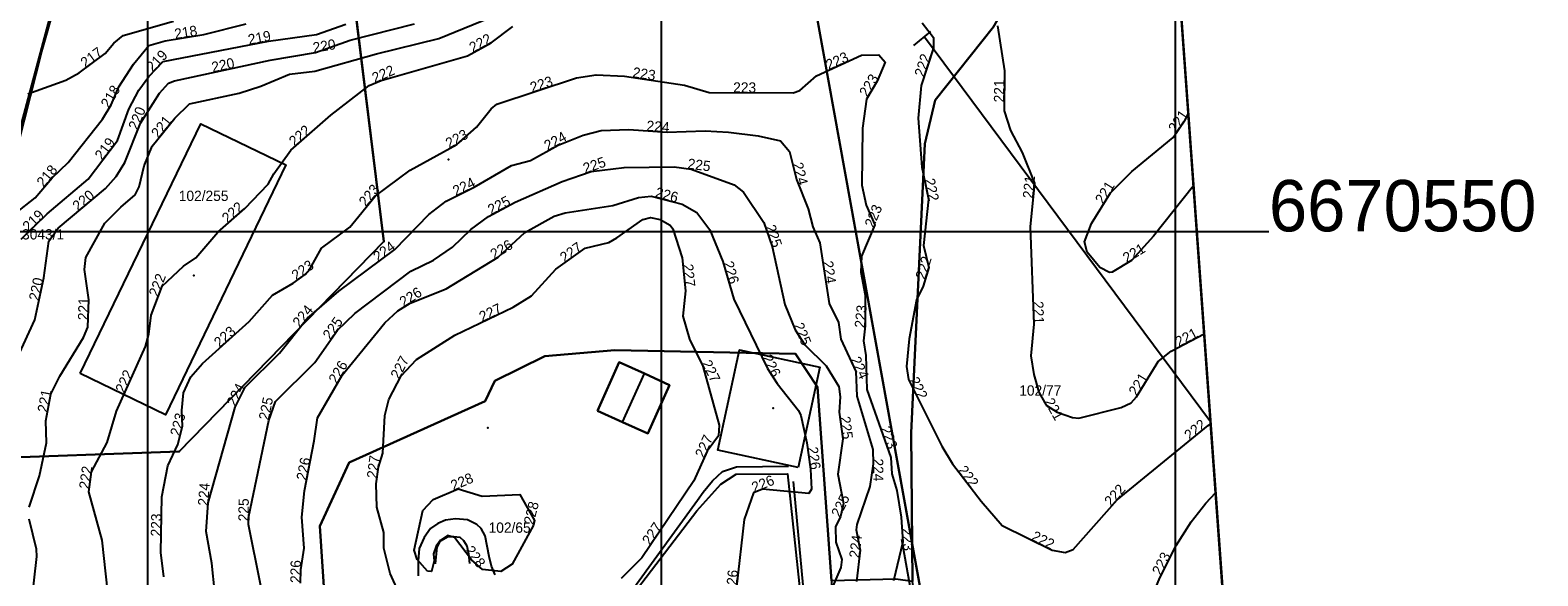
# Model space of a CAD drawing. Header units: inches. Extents: x 62 to 335, y 22 to 282.
# Tile 6 of 9: x 189 to 335, y 116 to 170. Entities that reach past the tile are written whole.
import ezdxf

# ---------------------------------------------------------------- set-up
doc = ezdxf.new("R2010")
doc.units = ezdxf.units.IN
doc.header["$MEASUREMENT"] = 0
for name, color, linetype in [('AnnenBygning', 10, 'Continuous'), ('AnnetGjerde', 10, 'Continuous'), ('AnnetVegarealAvgrensning', 10, 'Continuous'), ('AR5Symbol', 10, 'Continuous'), ('ArealressursFlate', 10, 'Continuous'), ('ArealressursGrense', 10, 'Continuous'), ('Bestillingspolygon', 10, 'Continuous'), ('Bygning', 10, 'Continuous'), ('Eiendomsgrense', 10, 'Continuous'), ('GnrBnrTekst', 10, 'Continuous'), ('HoydeTekst', 10, 'Continuous'), ('Høydekurve', 10, 'Continuous'), ('KantUtsnitt', 10, 'Continuous'), ('KulturminneSymbol', 10, 'Continuous'), ('Mast', 10, 'Continuous'), ('Masteomriss', 10, 'Continuous'), ('MurLoddrett', 10, 'Continuous'), ('Mønelinje', 10, 'Continuous'), ('PblTiltak', 10, 'Continuous'), ('Rutenett', 10, 'Continuous'), ('Rutenett_text', 10, 'Continuous'), ('Takkant', 10, 'Continuous'), ('Teig', 10, 'Continuous'), ('Teiggrensepunkt', 10, 'Continuous'), ('TiltakGrense', 10, 'Continuous'), ('Trase', 10, 'Continuous'), ('Voll', 10, 'Continuous')]:
    doc.layers.add(name, color=color, linetype=linetype)

msp = doc.modelspace()

# ---------------------------------------------------------------- linework, layer by layer
at = {"layer": 'AnnenBygning'}
msp.add_polyline3d([(243.79, 132.54, 230.28), (245.91, 137.26, 230.14), (248.37, 136.15, 231.2), (250.82, 135.03, 229.95), (248.7, 130.32, 230.09), (246.24, 131.43, 231.2)], close=True, dxfattribs=at)
at = {"layer": 'AnnetGjerde'}
msp.add_line((264.13, 112.32, 226.89), (262.87, 125.64, 226.8), dxfattribs=at)
for points in [[(196.75, 81.91, 221.35), (191.05, 94.25, 221.39), (187.95, 101.57, 221.2), (186.23, 106.48, 221.14), (184.41, 117.04, 220.85), (184.28, 120.29, 220.75), (183.14, 128.68, 220.21), (183.15, 135.63, 219.7), (183.82, 141.69, 219.33), (184.1, 144.42, 219.1), (184.67, 147.69, 218.71), (189.72, 167.52, 217.63), (190.98, 171.97, 216.26), (199.56, 173.81, 216.26), (236.57, 181.59, 216.68), (262.34, 186.96, 217.46)], [(274.7, 68.53, 225.68), (281.26, 70.48, 225.68), (278.86, 87.97, 226.58), (274.81, 112.17, 226.53), (273.41, 120.02, 226.51)]]:
    msp.add_polyline3d(points, dxfattribs=at)
at = {"layer": 'AnnetVegarealAvgrensning'}
msp.add_polyline3d([(226.45, 107.96, 226.26), (229.44, 108.7, 226.28), (234.62, 110.01, 226.33), (244.19, 112.44, 226.41), (245.98, 113.45, 226.29), (247.7, 115.23, 226.17), (253.47, 122.78, 226.12), (255.8, 125.38, 226.07), (257.29, 126.35, 225.97), (262.3, 126.4, 225.83), (263.74, 112.66, 225.62)], dxfattribs=at)
at = {"layer": 'AR5Symbol'}
msp.add_point((229.3, 156.99), dxfattribs=at)
at = {"layer": 'ArealressursFlate'}
for points in [[(293.02, 276.54, 0), (307.17, 79.85, 0), (287.16, 76.74, 0), (283.96, 75.58, 0), (281.11, 74.17, 0), (279.87, 81.99, 0), (274.44, 115.9, 0), (274.33, 130.4, 0), (275.65, 158.53, 0), (276.67, 162.76, 0), (282.35, 169.91, 0)], [(282.35, 169.91, 0), (276.67, 162.76, 0), (275.65, 158.53, 0), (274.33, 130.4, 0), (274.44, 115.9, 0), (272.83, 116.15, 0), (266.57, 115.99, 0), (265.2, 134.83, 0), (263.05, 138.09, 0), (245.48, 138.45, 0), (238.68, 137.86, 0), (233.79, 135.46, 0), (232.85, 133.46, 0), (219.62, 127.5, 0), (216.77, 121.3, 0), (217.79, 106.1, 0), (213.99, 102.1, 0), (208.41, 94.3, 0), (202.86, 85.28, 0), (196.76, 81.81, 0), (192.56, 81.3, 0), (192.35, 81.8, 0), (186.06, 96.42, 0)]]:
    msp.add_polyline3d(points, dxfattribs=at)
msp.add_polyline3d([(232.85, 133.46, 0), (233.79, 135.46, 0), (238.68, 137.86, 0), (245.48, 138.45, 0), (263.05, 138.09, 0), (265.2, 134.83, 0), (266.57, 115.99, 0), (266.31, 92.33, 0), (255.92, 79.93, 0), (231.61, 78.59, 0), (224.57, 81.27, 0), (219.21, 90.48, 0), (213.17, 91.66, 0), (197.24, 69.46, 0), (196.52, 71.79, 0), (192.56, 81.3, 0), (196.76, 81.81, 0), (202.86, 85.28, 0), (208.41, 94.3, 0), (213.99, 102.1, 0), (217.79, 106.1, 0), (216.77, 121.3, 0), (219.62, 127.5, 0)], close=True, dxfattribs=at)
at = {"layer": 'ArealressursGrense'}
for points in [[(274.44, 115.9, 0), (274.33, 130.4, 0), (275.65, 158.53, 0), (276.67, 162.76, 0), (282.35, 169.91, 0), (288.04, 179.68, 0), (294.31, 195.13, 0), (296.2, 204.75, 0), (295.62, 212.77, 0), (294.94, 216.65, 0), (291.83, 225.16, 0), (288.62, 230.41, 0), (286.43, 231.73, 0), (283.37, 230.71, 0), (280.31, 228.52, 0), (271.71, 227.5, 0), (265.29, 229.39, 0), (260.54, 232.69, 0)], [(232.85, 133.46, 0), (233.79, 135.46, 0), (238.68, 137.86, 0), (245.48, 138.45, 0), (263.05, 138.09, 0), (265.2, 134.83, 0), (266.57, 115.99, 0)], [(232.85, 133.46, 0), (219.62, 127.5, 0), (216.77, 121.3, 0), (217.79, 106.1, 0)]]:
    msp.add_polyline3d(points, dxfattribs=at)
at = {"layer": 'Bestillingspolygon'}
msp.add_polyline3d([(63.36, 240.04, 0), (64.55, 21.69, 0), (309.14, 52.38, 0), (293.02, 276.54, 0)], close=True, dxfattribs=at)
at = {"layer": 'Bygning'}
for p in [(204.5, 145.7), (260.88, 132.78)]:
    msp.add_point(p, dxfattribs=at)
at = {"layer": 'Eiendomsgrense'}
for p, q in [((283.28, 70.66), (262.23, 187.12)), ((222.99, 149), (219.42, 178.05)), ((190.83, 172), (185.54, 152.35)), ((203.09, 128.57), (222.99, 149)), ((183.11, 127.87), (203.09, 128.57))]:
    msp.add_line(p, q, dxfattribs=at)
at = {"layer": 'Høydekurve'}
for points in [[(186.1, 134.95, 220), (189.04, 141.39, 220), (189.91, 145.47, 220), (190.41, 149.04, 220), (191.3, 150.3, 220), (195.93, 154.18, 220), (196.95, 155.34, 220), (197.79, 156.71, 220), (199.32, 160.54, 220), (201.17, 163.46, 220), (202.05, 164.41, 220), (202.62, 164.66, 220), (211.94, 166.67, 220), (216.37, 167.41, 220), (219.74, 168.62, 220), (225.98, 170.2, 220)], [(188.35, 163.4, 217), (192.06, 164.71, 217), (193.35, 165.44, 217), (195.87, 167.3, 217), (196.72, 168.31, 217), (197.65, 169.05, 217), (202.54, 170.45, 217)], [(188.5, 123.14, 221), (189.51, 126.19, 221), (190.18, 129.42, 221), (190.12, 131.56, 221), (190.61, 134.14, 221), (191.46, 135.89, 221), (193.79, 139.66, 221), (194.21, 140.66, 221), (194.29, 143.35, 221), (193.87, 146.28, 221), (193.99, 147.44, 221), (195.86, 150.81, 221), (197.41, 152.37, 221), (198.82, 153.55, 221), (199.2, 154.35, 221), (199.68, 156.38, 221), (200.47, 158.28, 221), (202.66, 161.01, 221), (204.1, 162.43, 221), (208.91, 163.45, 221), (211.03, 164.14, 221), (213.83, 165.31, 221), (216.29, 165.59, 221), (222.28, 167.28, 221), (228.37, 168.77, 221), (234.17, 171.14, 221)], [(275.4, 170.29, 222), (276.5, 168.86, 222), (276.5, 167.86, 222), (275.31, 164.19, 222), (275.01, 161.03, 222), (275.37, 156.24, 222), (276.01, 153.15, 222), (275.51, 148.61, 222), (276.05, 146.47, 222), (275.48, 144.67, 222), (274.83, 143.33, 222), (274.12, 139.53, 222), (273.88, 136.84, 222), (274.06, 135.59, 222), (277.31, 129.08, 222), (278.33, 127.37, 222), (281.14, 123.72, 222), (283.17, 121.38, 222), (288.04, 118.96, 222), (289.31, 118.73, 222), (290.09, 119.03, 222), (294.37, 123.85, 222), (303.24, 131.1, 222), (303.47, 131.25, 222)], [(187.1, 151.71, 218), (189.08, 153.25, 218), (190.72, 155.22, 218), (192.29, 156.7, 218), (195.63, 160.91, 218), (196.48, 162.31, 218), (197.21, 164.06, 218), (198.63, 166.27, 218), (200.12, 168.08, 218), (201.73, 168.55, 218), (205.49, 169.17, 218), (209.61, 170.19, 218)], [(187.71, 149.23, 219), (190.25, 151.7, 219), (194.23, 155.08, 219), (197.08, 158.83, 219), (198.19, 161.89, 219), (199.17, 163.76, 219), (200.12, 165.07, 219), (201.54, 166.54, 219), (211.77, 168.52, 219), (216.44, 169.15, 219), (219.3, 170.17, 219)], [(196.87, 108.31, 222), (195.59, 119.94, 222), (194.29, 124.63, 222), (194.57, 126.59, 222), (196.07, 129.45, 222), (196.98, 132.49, 222), (199.82, 138.8, 222), (200.14, 139.98, 222), (200.36, 141.85, 222), (201.44, 144.66, 222), (203.51, 146.6, 222), (204.72, 147.41, 222), (206.86, 149.91, 222), (209.48, 152.24, 222), (211.76, 154.59, 222), (212.31, 155.61, 222), (213.94, 157.9, 222), (217.86, 161.31, 222), (221.59, 164.19, 222), (222.73, 164.69, 222), (231.16, 167.1, 222), (233.44, 168.35, 222), (235.55, 169.93, 222)], [(282.73, 170.02, 221), (283.4, 165.64, 221), (283.36, 161.73, 221), (283.99, 159.81, 221), (285.12, 157.69, 221), (286.32, 154.69, 221), (285.9, 150.45, 221), (286.27, 140.96, 221), (285.97, 137.89, 221), (286.25, 136.07, 221), (286.74, 134.34, 221), (287.45, 133.08, 221), (288.53, 132.4, 221), (290.03, 131.87, 221), (290.64, 131.83, 221), (294.75, 132.84, 221), (295.72, 133.3, 221), (296.25, 133.9, 221), (298.17, 137.01, 221)], [(201.6, 116.37, 223), (201.29, 118.75, 223), (201.41, 124.15, 223), (201.99, 127.16, 223), (202.95, 129.26, 223), (203.42, 131.05, 223), (203.34, 132.56, 223), (203.51, 134.27, 223), (204.22, 135.84, 223), (205.35, 137.15, 223), (209.9, 141.21, 223), (212.18, 143.8, 223), (214.19, 144.97, 223), (215.35, 145.8, 223), (215.8, 146.32, 223), (216.94, 148.38, 223), (219.68, 150.42, 223), (222.15, 153.44, 223), (225.56, 155.95, 223), (230.11, 158.47, 223), (232.03, 160.14, 223), (233.46, 161.93, 223), (234.01, 162.37, 223), (241.76, 164.94, 223), (243.67, 165.23, 223), (246.41, 165.12, 223), (252.26, 164.23, 223), (254.67, 163.52, 223), (262.85, 163.49, 223), (263.49, 163.7, 223), (265.12, 165.15, 223), (269.49, 167.14, 223), (271.18, 167.17, 223), (271.78, 166.47, 223), (271.02, 164.61, 223), (269.96, 162.86, 223), (269.59, 160.03, 223)], [(301.8, 154.44, 221), (297.91, 149.52, 221), (295.77, 147.17, 221), (293.87, 146.02, 221), (293.61, 146.01, 221), (292.68, 146.47, 221), (291.44, 147.96, 221), (291.2, 148.99, 221), (291.87, 150.76, 221), (293.73, 153.74, 221), (295.79, 155.84, 221), (299.83, 159.14, 221), (300.99, 160.87, 221), (301.3, 161.46, 221)], [(269.59, 160.03, 223), (269.53, 154.49, 223), (269.95, 152.54, 223), (270.8, 150.62, 223), (269.5, 147.59, 223), (269.42, 146.04, 223), (269.83, 143.78, 223), (269.83, 140.81, 223), (269.68, 139.33, 223), (269.92, 137.93, 223), (270, 134.6, 223), (272.34, 127.99, 223), (272.45, 126.41, 223), (272.93, 124.76, 223), (273.35, 122.18, 223), (273.51, 119.77, 223), (272.6, 115.98, 223)], [(206.56, 114.86, 224), (206.28, 117.71, 224), (205.7, 120.79, 224), (205.92, 123.56, 224), (208.55, 132.88, 224), (209.51, 134.82, 224), (212.85, 138.13, 224), (215.55, 141.51, 224), (218.61, 144.18, 224), (224.09, 148.22, 224), (227.37, 151.63, 224), (229.07, 152.93, 224), (231.79, 154.3, 224), (235.44, 156.4, 224), (237.28, 156.89, 224), (239.97, 158.39, 224), (242.41, 159.37, 224), (244.15, 159.83, 224), (246.84, 159.91, 224), (250.57, 159.64, 224), (254.27, 159.77, 224)], [(254.27, 159.77, 224), (256.55, 159.67, 224), (259.43, 159.3, 224), (261.59, 158.8, 224), (262.47, 157.77, 224), (263.17, 155.04, 224), (264.29, 152.2, 224), (264.76, 150.44, 224), (265.42, 148.89, 224), (266.34, 142.98, 224), (267.26, 141.14, 224), (267.49, 139.52, 224), (268.94, 136.37, 224), (269.04, 133.97, 224), (270.59, 128.78, 224), (270.61, 127.38, 224), (270.29, 125.16, 224), (269.02, 121.47, 224), (268.97, 120.96, 224), (269.37, 118.96, 224), (268.99, 115.91, 224)], [(212.13, 110, 225), (209.84, 121.46, 225), (209.85, 122.27, 225), (211.8, 131.59, 225), (212.46, 133.45, 225), (216.29, 137.24, 225), (218.49, 140.37, 225), (220.18, 142.02, 225), (225.64, 146.12, 225), (227.84, 147.2, 225), (229.69, 148.47, 225), (231.48, 150.19, 225), (233.2, 151.46, 225), (235.79, 152.83, 225), (240.35, 154.85, 225), (243.18, 155.82, 225), (246.39, 156.23, 225), (251.26, 156.27, 225), (252.92, 156.06, 225), (257.11, 154.54, 225), (257.99, 153.8, 225), (259.97, 150.86, 225), (260.78, 148.54, 225), (262.02, 142.87, 225), (263.04, 140.43, 225)], [(239.58, 151.49, 226), (240.64, 151.8, 226), (245.28, 152.51, 226), (247.78, 153.31, 226), (249.02, 153.43, 226), (252.05, 152.64, 226), (253.47, 151.83, 226), (254.72, 150.16, 226), (255.98, 147.07, 226), (257.05, 143.4, 226), (260.33, 136.64, 226), (261.27, 135.18, 226), (263.35, 132.57, 226), (263.59, 132.09, 226), (264.16, 129.42, 226), (264.53, 126.85, 226), (264.62, 124.9, 226), (264.37, 124.47, 226), (259.86, 124.89, 226), (258.99, 124.54, 226), (258.06, 121.95, 226), (257.34, 115.4, 226)], [(214.9, 115.75, 226), (214.92, 117.05, 226), (215.25, 119.16, 226), (215.01, 122.18, 226), (215.28, 124.75, 226), (216.22, 129.62, 226), (216.54, 131.84, 226), (218.94, 136.01, 226), (223.1, 141.09, 226), (224.37, 142.26, 226), (225.56, 143.01, 226), (229.08, 144.41, 226), (234.12, 147.48, 226), (236.72, 149.89, 226), (239.58, 151.49, 226)], [(245.67, 149.37, 227), (248.2, 151.16, 227), (248.95, 151.35, 227), (249.89, 151.16, 227), (250.86, 150.59, 227), (251.13, 150.23, 227), (252.04, 147.41, 227), (252.37, 144.21, 227), (252.11, 141.76, 227), (252.74, 139.52, 227), (254.06, 136.88, 227), (255.65, 131.14, 227), (255.57, 130.08, 227), (254.48, 128.59, 227), (253.17, 125.7, 227), (248.11, 118.22, 227), (246.11, 116.22, 227)], [(224.27, 115.26, 227), (223.62, 116.68, 227), (223, 119.16, 227), (223.02, 120.67, 227), (222.31, 123.15, 227), (222.27, 125.43, 227), (222.48, 127.06, 227), (222.92, 128.41, 227), (223.11, 132.07, 227), (223.49, 133.63, 227), (224.69, 135.95, 227), (226.19, 137.53, 227), (229.9, 139.88, 227), (235.58, 142.62, 227), (237.39, 143.72, 227), (239.74, 146.32, 227), (242.61, 148.36, 227), (244.89, 148.9, 227), (245.67, 149.37, 227)], [(263.04, 140.43, 225), (263.98, 138.94, 225), (266.04, 136.91, 225), (267.28, 134.91, 225), (267.41, 133.89, 225), (267.33, 132.41, 225), (267.67, 129.81, 225), (267.19, 126.37, 225), (267.73, 123.52, 225), (267.46, 122.24, 225), (266.96, 121.24, 225), (266.98, 119.76, 225), (267.56, 118.05, 225), (267.49, 117.29, 225), (265.17, 111.9, 225)], [(298.17, 137.01, 221), (298.37, 137.33, 221), (299.63, 138.33, 221), (302.84, 140.04, 221)], [(227.24, 116.93, 228), (226.26, 118.05, 228), (225.97, 118.97, 228), (226.81, 122.82, 228), (227.82, 123.91, 228), (230.23, 124.94, 228), (232.58, 124.23, 228), (236.25, 124.37, 228), (237.68, 121.86, 228), (237.56, 121.39, 228), (235.48, 117.6, 228), (234.39, 116.88, 228), (232.62, 117.08, 228), (231.53, 118.01, 228), (229.88, 120.21, 228), (229.21, 120.38, 228), (228.53, 119.93, 228), (228.1, 119.36, 228), (227.84, 118.62, 228), (227.9, 117.94, 228), (227.65, 116.89, 228), (227.24, 116.93, 228)], [(306.25, 92.55, 223), (305.07, 92.85, 223), (300.45, 95.02, 223), (297.13, 98.25, 223), (296.23, 99.82, 223), (295.63, 101.44, 223), (295.35, 102.81, 223), (295.46, 105.32, 223), (297.33, 113.35, 223), (298.51, 116.28, 223), (300.11, 119.43, 223), (301.56, 121.73, 223), (303.01, 123.55, 223), (303.95, 124.54, 223)], [(186.56, 107.78, 221), (188.72, 109.72, 221), (189.05, 110.93, 221), (188.73, 113.74, 221), (189.24, 118.34, 221), (189.21, 119.05, 221), (188.48, 121.99, 221)]]:
    msp.add_polyline3d(points, dxfattribs=at)
at = {"layer": 'KantUtsnitt'}
msp.add_line((298.72, 197.35), (307.46, 75.74), dxfattribs=at)
msp.add_polyline3d([(234.09, 267.17, 0), (293.02, 276.54, 0), (307.17, 79.85, 0)], dxfattribs=at)
at = {"layer": 'KulturminneSymbol'}
msp.add_point((233.11, 130.86), dxfattribs=at)
at = {"layer": 'Mast'}
msp.add_point((275.61, 168.94, 230.85), dxfattribs=at)
at = {"layer": 'Masteomriss'}
msp.add_line((274.57, 168.08, 222.42), (276.24, 169.47, 221.98), dxfattribs=at)
at = {"layer": 'MurLoddrett'}
for points in [[(231.98, 109.62, 226.76), (243.41, 112.79, 226.78), (244.65, 113.43, 226.78), (245.55, 113.94, 226.78), (246.51, 114.52, 226.79), (247.32, 115.31, 226.84), (253.54, 123.83, 226.8), (254.08, 124.62, 226.8), (254.98, 125.71, 226.8), (255.96, 126.62, 226.78), (257.31, 127.09, 226.57), (262.37, 127.13, 226.35)], [(228.02, 117.65, 228.17), (228.21, 119.27, 228.33), (228.51, 119.89, 228.44), (229.28, 120.3, 228.39), (229.81, 120.31, 228.39), (230.39, 120.23, 228.39), (230.76, 119.92, 228.39), (231.09, 119.4, 228.38), (231.24, 118.62, 228.34), (231.35, 117.68, 228.21)]]:
    msp.add_polyline3d(points, dxfattribs=at)
at = {"layer": 'Mønelinje'}
msp.add_line((246.24, 131.43, 231.2), (248.37, 136.15, 231.2), dxfattribs=at)
at = {"layer": 'PblTiltak'}
for points in [[(193.46, 136.15, 228), (205.18, 160.47, 228), (213.47, 156.47, 228), (201.75, 132.15, 228)], [(263.34, 127.01, 0), (255.52, 128.69, 233), (257.62, 138.47, 233), (265.44, 136.79, 233)]]:
    msp.add_polyline3d(points, close=True, dxfattribs=at)
at = {"layer": 'Rutenett'}
for p, q in [((200, 276.54), (200, 21.69)), ((250, 276.54), (250, 21.69)), ((300, 276.54), (300, 21.69)), ((63.36, 150), (309.14, 150))]:
    msp.add_line(p, q, dxfattribs=at)
at = {"layer": 'Takkant'}
msp.add_polyline3d([(243.79, 132.54, 230.28), (246.24, 131.43, 231.2), (248.7, 130.32, 230.09), (250.82, 135.03, 229.95), (248.37, 136.15, 231.2), (245.91, 137.26, 230.14), (243.79, 132.54, 230.28)], dxfattribs=at)
at = {"layer": 'Teig'}
msp.add_polyline3d([(181.11, 258.75, 0), (191.31, 260.37, 0), (194.41, 227.81, 0), (195.46, 211.78, 0), (194.6, 197.76, 0), (190.83, 172, 0), (185.54, 152.35, 0)], dxfattribs=at)
for points in [[(307.46, 75.74, 0), (283.28, 70.66, 0), (262.23, 187.12, 0), (268.1, 188.66, 0), (274.29, 190.39, 0), (298.72, 197.35, 0)], [(222.99, 149, 0), (219.42, 178.05, 0), (262.23, 187.12, 0), (283.28, 70.66, 0), (206.75, 54.19, 0), (193.88, 87.92, 0), (192.92, 90.43, 0), (187.51, 103.63, 0), (185.14, 112.32, 0), (184.89, 114.28, 0), (183.8, 125.77, 0), (183.11, 127.87, 0), (203.09, 128.57, 0)], [(183.48, 139.14, 0), (185.54, 152.35, 0), (190.83, 172, 0), (219.42, 178.05, 0), (222.99, 149, 0), (203.09, 128.57, 0), (183.11, 127.87, 0)]]:
    msp.add_polyline3d(points, close=True, dxfattribs=at)
at = {"layer": 'Teiggrensepunkt'}
for p in [(222.99, 149), (203.09, 128.57)]:
    msp.add_point(p, dxfattribs=at)
at = {"layer": 'TiltakGrense'}
for points in [[(193.46, 136.15, 228), (205.18, 160.47, 228), (213.47, 156.47, 228), (201.75, 132.15, 228), (193.46, 136.15, 228)], [(263.34, 127.01, 0), (255.52, 128.69, 233), (257.62, 138.47, 233), (265.44, 136.79, 233), (263.34, 127.01, 233)]]:
    msp.add_polyline3d(points, dxfattribs=at)
at = {"layer": 'Trase'}
msp.add_line((275.61, 168.94, 230.85), (303.45, 131.49, 231.92), dxfattribs=at)
at = {"layer": 'Voll'}
msp.add_polyline3d([(233.84, 116.55, 227.89), (233.47, 117.41, 228.41), (233.27, 118.36, 228.61), (232.86, 120.37, 228.79), (232.48, 121.08, 228.89), (232.05, 121.46, 228.92), (231.14, 121.93, 228.93), (229.99, 122.02, 228.93), (229.02, 121.9, 228.93), (228.25, 121.55, 228.9), (227.54, 121.07, 228.82), (226.92, 120.21, 228.76), (226.45, 119.14, 228.61), (226.35, 117.92, 228.3), (226.36, 116.47, 227.5)], dxfattribs=at)

# ---------------------------------------------------------------- texts
at = {"layer": 'GnrBnrTekst'}
for s, p in [('102/255', (203.05, 152.96)), ('3043/1', (187.8, 149.21)), ('102/77', (284.84, 134.01)), ('102/65', (233.2, 120.66))]:
    msp.add_text(s, height=1, dxfattribs=at).set_placement(p)
at = {"layer": 'HoydeTekst'}
for s, rotation, p in [('218', 9.3635, (202.71, 168.71, 218)), ('219', 10.9541, (209.89, 168.16, 219)), ('222', 28.7336, (231.66, 167.37, 222)), ('217', 36.4309, (193.95, 165.88, 217)), ('219', 45.9912, (200.5, 165.46, 219)), ('220', 9.4833, (216.18, 167.38, 220)), ('223', 24.4835, (266.3, 165.69, 223)), ('222', 72.0347, (275.56, 164.96, 222)), ('220', 12.1703, (206.36, 165.47, 220)), ('222', 23.6821, (222.12, 164.42, 222)), ('223', 351.3495, (247.16, 165.01, 223)), ('223', 18.3462, (237.43, 163.5, 223)), ('223', 359.7899, (257, 163.51, 223)), ('223', 58.7961, (270.05, 163.01, 223)), ('221', 89.4139, (283.37, 162.55, 221)), ('218', 58.7363, (196.24, 161.92, 218)), ('220', 68.2244, (199.03, 159.8, 220)), ('221', 56.1573, (300.09, 159.53, 221)), ('221', 51.2635, (201.05, 159.01, 221)), ('222', 41.0199, (214.31, 158.22, 222)), ('223', 28.9797, (229.36, 158.05, 223)), ('224', 355.8598, (248.54, 159.79, 224)), ('219', 52.7652, (195.58, 156.86, 219)), ('224', 29.1449, (238.95, 157.82, 224)), ('225', 18.9195, (242.59, 155.62, 225)), ('225', 352.79, (252.52, 156.11, 225)), ('218', 50.223, (189.89, 154.23, 218)), ('224', 284.3814, (262.78, 156.57, 224)), ('223', 50.7209, (221.25, 152.34, 223)), ('224', 26.7333, (230.02, 153.41, 224)), ('226', 345.3868, (249.34, 153.35, 226)), ('222', 281.7016, (275.62, 155.05, 222)), ('221', 84.3429, (286.17, 153.17, 221)), ('221', 58.0292, (293, 152.58, 221)), ('220', 39.9634, (193.23, 151.92, 220)), ('222', 41.6471, (207.79, 150.74, 222)), ('225', 27.8769, (233.45, 151.59, 225)), ('223', 66.7786, (270.66, 150.28, 223)), ('219', 44.1995, (188.43, 149.93, 219)), ('225', 289.246, (260.12, 150.44, 225)), ('224', 36.3986, (222.43, 147, 224)), ('226', 31.3467, (233.75, 147.25, 226)), ('227', 35.4053, (240.59, 146.92, 227)), ('221', 31.185, (295.3, 146.89, 221)), ('223', 35.5844, (214.48, 145.18, 223)), ('227', 275.8878, (252.1, 146.78, 227)), ('226', 286.2542, (256.02, 146.93, 226)), ('224', 278.8481, (265.71, 147.05, 224)), ('222', 72.4287, (275.66, 145.25, 222)), ('220', 77.9628, (189.42, 143.19, 220)), ('222', 68.9762, (201.02, 143.56, 222)), ('226', 32.2213, (224.93, 142.61, 226)), ('221', 88.2965, (194.23, 141.33, 221)), ('224', 51.3816, (214.81, 140.58, 224)), ('227', 25.7524, (232.58, 141.17, 227)), ('223', 84.2128, (269.8, 140.56, 223)), ('221', 272.2327, (286.18, 143.19, 221)), ('225', 54.8976, (217.79, 139.38, 225)), ('225', 292.6865, (262.86, 140.86, 225)), ('223', 41.7428, (207.02, 138.64, 223)), ('221', 28.0447, (300.36, 138.72, 221)), ('227', 62.6501, (224.48, 135.54, 227)), ('226', 295.883, (259.81, 137.71, 226)), ('222', 65.7685, (197.74, 134.19, 222)), ('226', 60.0779, (218.42, 135.1, 226)), ('227', 296.5651, (253.91, 137.17, 227)), ('224', 294.7174, (268.41, 137.53, 224)), ('224', 63.6717, (208.55, 132.88, 224)), ('222', 296.5298, (274.09, 135.52, 222)), ('221', 58.3103, (296.26, 133.91, 221)), ('221', 79.2463, (190.26, 132.31, 221)), ('225', 78.1826, (211.79, 131.56, 225)), ('221', 299.4009, (287.25, 133.43, 221)), ('223', 75.288, (203.15, 130, 223)), ('225', 277.4502, (267.39, 131.93, 225)), ('223', 289.4944, (271.34, 130.82, 223)), ('222', 39.2613, (301.41, 129.61, 222)), ('227', 65.6158, (254.15, 127.86, 227)), ('226', 79.0752, (215.46, 125.7, 226)), ('227', 82.6588, (222.33, 125.91, 227)), ('226', 278.1925, (264.23, 128.96, 226)), ('224', 270.8185, (270.6, 127.88, 224)), ('222', 81.8699, (194.32, 124.87, 222)), ('228', 23.1412, (229.77, 124.74, 228)), ('226', 21.9149, (259.04, 124.56, 226)), ('222', 307.5913, (278.82, 126.73, 222)), ('224', 85.459, (205.9, 123.25, 224)), ('222', 48.396, (293.77, 123.17, 222)), ('225', 89.2927, (209.84, 121.77, 225)), ('228', 75.6773, (237.56, 121.39, 228)), ('225', 63.4349, (267.38, 122.08, 225)), ('223', 88.727, (201.32, 120.29, 223)), ('227', 55.9228, (248.89, 119.38, 227)), ('224', 82.8981, (269.27, 118.16, 224)), ('223', 273.7983, (273.42, 121.1, 223)), ('222', 333.5763, (285.95, 120, 222)), ('228', 306.8699, (230.84, 118.93, 228)), ('226', 89.1186, (214.9, 115.76, 226)), ('223', 63.0723, (298.6, 116.45, 223)), ('226', 85.0742, (257.29, 114.79, 226))]:
    msp.add_text(s, height=1, rotation=rotation, dxfattribs=at).set_placement(p)
at = {"layer": 'Rutenett_text'}
msp.add_text('6670550', height=5, dxfattribs=at).set_placement((309.14, 150))

doc.saveas('drawing.dxf')
